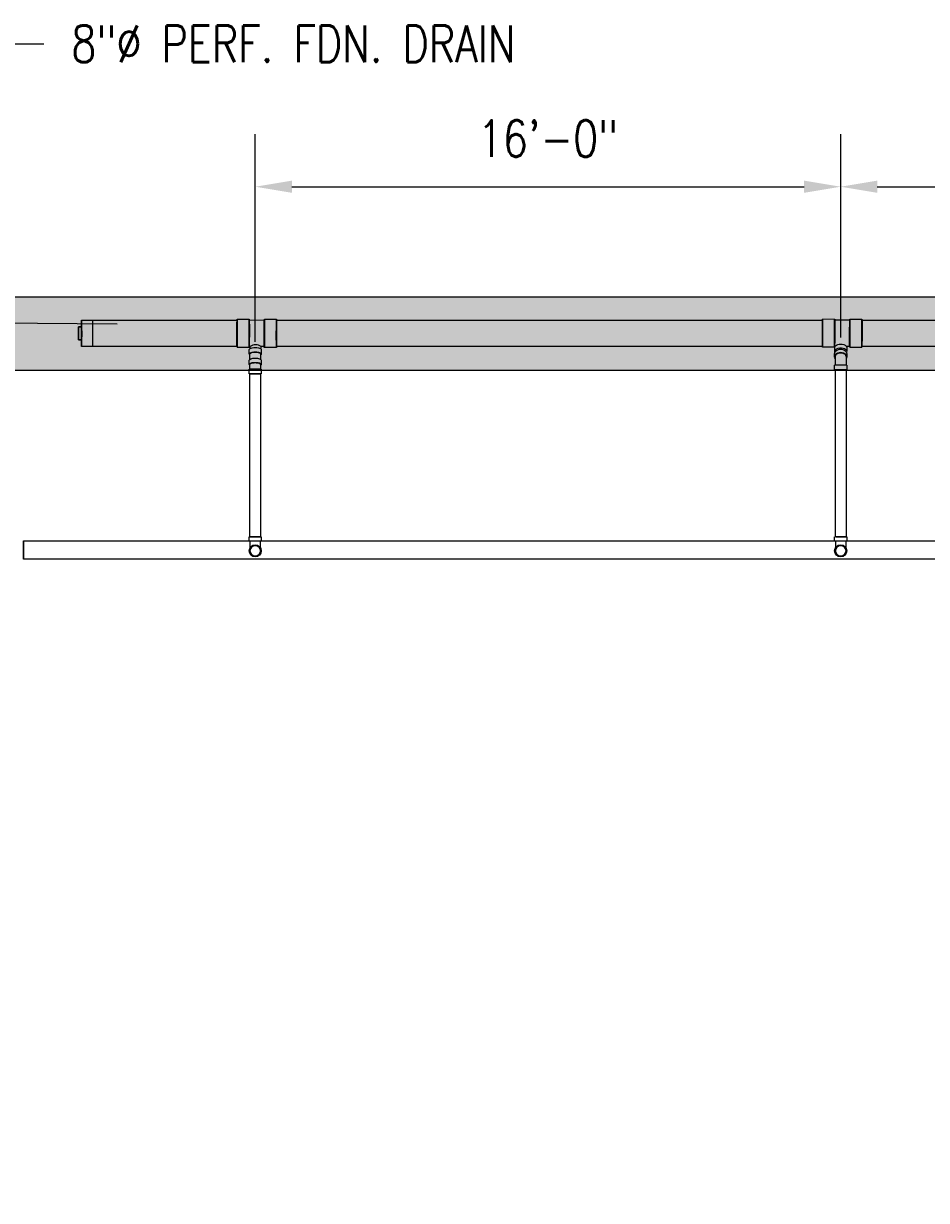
# Model space of a CAD drawing. Header units: inches. Extents: x -17858 to 19778, y -989 to 1044.
# Tile 21 of 25: x 0 to 296, y -272 to 114. Entities that reach past the tile are written whole.
import ezdxf
from ezdxf import colors
from ezdxf.entities.mleader import LeaderData, LeaderLine
from ezdxf.math import Vec2, Vec3

# ---------------------------------------------------------------- set-up
doc = ezdxf.new("R2010")
doc.units = ezdxf.units.IN
doc.header["$MEASUREMENT"] = 0
for name, color, linetype in [('A-ANNO-DIMS', 1, 'Continuous'), ('A-DETL-THIN', 151, 'Continuous'), ('P-PIPE', 3, 'Continuous'), ('S-ANNO-NOTE', 2, 'Continuous')]:
    doc.layers.add(name, color=color, linetype=linetype)
doc.layers.add('A-WALL-PATT', color=9, linetype='Continuous', true_color=0x808080)
doc.styles.add('Annotative', font='romans.shx', dxfattribs={"width": 0.8, "height": 0.125})
doc.dimstyles.new('Annotative', dxfattribs={"dimscale": 0, "dimtxt": 0.125, "dimasz": 0.125, "dimexe": 0.18, "dimexo": 0.0625, "dimgap": 0.09, "dimtad": 1, "dimdec": 3, "dimzin": 3, "dimdsep": 46, "dimlunit": 4, "dimtxsty": 'Annotative', "dimcen": 0.09, "dimclrt": 2, "dimazin": 2, "dimtfac": 1, "dimtdec": 3, "dimtmove": 0, "dimatfit": 0, "dimfxl": 1, "dimtfill": 1, "dimfrac": 2, "dimtolj": 1, "dimtzin": 0, "dimarcsym": 0})

# ---------------------------------------------------------------- blocks, each defined once
blk = doc.blocks.new('*D34')
at = {"layer": 'A-ANNO-DIMS', "color": 0, "lineweight": -2, "transparency": 16777216}
for p, q in [((76.02, 9.14), (76.02, 77.32)), ((268.02, 10.61), (268.02, 77.32)), ((88.02, 60.04), (256.02, 60.04))]:
    blk.add_line(p, q, dxfattribs=at)
at = {"layer": 'A-ANNO-DIMS', "color": 0, "transparency": 16777216}
for points in [[(88.02, 62.04), (88.02, 58.04), (76.02, 60.04)], [(256.02, 62.04), (256.02, 58.04), (268.02, 60.04)]]:
    blk.add_solid(points, dxfattribs=at)
at = {"layer": 'A-ANNO-DIMS', "color": 2, "lineweight": -3, "transparency": 16777216, "insert": (172.02, 75.82), "char_height": 12, "width": 60.1647, "attachment_point": 5, "style": 'Annotative', "bg_fill": 3, "box_fill_scale": 1.25, "bg_fill_color": 256, "bg_fill_true_color": 13158600, "bg_fill_transparency": 0}
blk.add_mtext('\\A1;16\'-0"', dxfattribs=at)
blk = doc.blocks.new('*D35')
at = {"layer": 'A-ANNO-DIMS', "color": 0, "lineweight": -2, "transparency": 16777216}
for p, q in [((268.02, 10.61), (268.02, 77.32)), ((460.02, 12.57), (460.02, 77.32)), ((280.02, 60.04), (448.02, 60.04))]:
    blk.add_line(p, q, dxfattribs=at)
at = {"layer": 'A-ANNO-DIMS', "color": 0, "transparency": 16777216}
for points in [[(280.02, 62.04), (280.02, 58.04), (268.02, 60.04)], [(448.02, 62.04), (448.02, 58.04), (460.02, 60.04)]]:
    blk.add_solid(points, dxfattribs=at)
at = {"layer": 'A-ANNO-DIMS', "color": 2, "lineweight": -3, "transparency": 16777216, "insert": (364.02, 75.82), "char_height": 12, "width": 60.1647, "attachment_point": 5, "style": 'Annotative', "bg_fill": 3, "box_fill_scale": 1.25, "bg_fill_color": 256, "bg_fill_true_color": 13158600, "bg_fill_transparency": 0}
blk.add_mtext('\\A1;16\'-0"', dxfattribs=at)
blk = doc.blocks.new('Bend - PVC - Sch 40 - DWV_USACE - Standard-V2-00_SP_Foundation Drainage Plan-TO FDN_DOC')
at = {"layer": 'P-PIPE'}
for p, q in [((931.1, 1482.41), (931.1, 1481.16)), ((933.08, 1482.41), (933.08, 1482.41)), ((933.08, 1482.41), (933.08, 1482.41)), ((935.06, 1481.16), (935.06, 1482.41)), ((931.1, 1481.16), (931.1, 1480.91)), ((933.08, 1480.91), (933.08, 1480.91)), ((933.08, 1480.91), (933.08, 1480.91)), ((933.08, 1480.91), (933.08, 1480.91)), ((933.08, 1480.91), (933.08, 1480.91)), ((935.06, 1480.91), (935.06, 1481.16))]:
    blk.add_line(p, q, dxfattribs=at)
at = {"layer": 'P-PIPE', "flags": 128}
for points in [[(931.33, 1477.85), (931.33, 1477.85), (931.33, 1477.85), (931.33, 1477.87), (931.33, 1477.88), (931.33, 1477.91), (931.33, 1477.93), (931.33, 1477.96), (931.33, 1478), (931.33, 1478.04), (931.33, 1478.09), (931.33, 1478.14), (931.33, 1478.19), (931.33, 1478.25), (931.33, 1478.31), (931.33, 1478.38), (931.33, 1478.45), (931.33, 1478.53), (931.33, 1478.61), (931.33, 1478.69), (931.33, 1478.77), (931.33, 1478.86), (931.33, 1478.96), (931.33, 1479.05), (931.33, 1479.15), (931.33, 1479.25), (931.33, 1479.36), (931.33, 1479.46), (931.33, 1479.57), (931.33, 1479.69), (931.33, 1479.8), (931.33, 1479.91), (931.33, 1480.03), (931.33, 1480.15), (931.33, 1480.27), (931.33, 1480.39), (931.33, 1480.51), (931.33, 1480.63), (931.33, 1480.75), (931.33, 1480.88), (931.33, 1480.91)], [(931.33, 1477.85), (931.33, 1477.92), (931.33, 1477.99), (931.34, 1478.05), (931.35, 1478.12), (931.36, 1478.19), (931.38, 1478.26), (931.4, 1478.33), (931.42, 1478.4), (931.44, 1478.46), (931.47, 1478.53), (931.49, 1478.59), (931.53, 1478.65), (931.56, 1478.71), (931.59, 1478.77), (931.63, 1478.83), (931.67, 1478.89), (931.72, 1478.95), (931.76, 1479), (931.81, 1479.05), (931.86, 1479.1), (931.91, 1479.15), (931.96, 1479.19), (932.02, 1479.24), (932.07, 1479.28), (932.13, 1479.32), (932.19, 1479.35), (932.25, 1479.39), (932.31, 1479.42), (932.38, 1479.45), (932.44, 1479.48), (932.51, 1479.5), (932.58, 1479.52), (932.64, 1479.54), (932.71, 1479.56), (932.78, 1479.57), (932.85, 1479.58), (932.92, 1479.59), (932.99, 1479.59), (933.06, 1479.6), (933.08, 1479.6)], [(933.08, 1479.6), (933.15, 1479.59), (933.22, 1479.59), (933.29, 1479.58), (933.36, 1479.57), (933.43, 1479.56), (933.49, 1479.55), (933.56, 1479.53), (933.63, 1479.51), (933.69, 1479.48), (933.76, 1479.46), (933.82, 1479.43), (933.89, 1479.4), (933.95, 1479.36), (934.01, 1479.33), (934.07, 1479.29), (934.12, 1479.25), (934.18, 1479.21), (934.23, 1479.16), (934.28, 1479.11), (934.33, 1479.06), (934.38, 1479.01), (934.43, 1478.96), (934.47, 1478.91), (934.51, 1478.85), (934.55, 1478.79), (934.59, 1478.73), (934.62, 1478.67), (934.65, 1478.61), (934.68, 1478.54), (934.71, 1478.48), (934.73, 1478.41), (934.75, 1478.35), (934.77, 1478.28), (934.79, 1478.21), (934.8, 1478.14), (934.81, 1478.07), (934.82, 1478), (934.83, 1477.93), (934.83, 1477.86), (934.83, 1477.85)], [(934.83, 1480.91), (934.83, 1480.79), (934.83, 1480.66), (934.83, 1480.54), (934.83, 1480.42), (934.83, 1480.3), (934.83, 1480.18), (934.83, 1480.06), (934.83, 1479.94), (934.83, 1479.83), (934.83, 1479.72), (934.83, 1479.6), (934.83, 1479.49), (934.83, 1479.39), (934.83, 1479.28), (934.83, 1479.18), (934.83, 1479.08), (934.83, 1478.98), (934.83, 1478.89), (934.83, 1478.8), (934.83, 1478.71), (934.83, 1478.63), (934.83, 1478.55), (934.83, 1478.47), (934.83, 1478.4), (934.83, 1478.33), (934.83, 1478.27), (934.83, 1478.21), (934.83, 1478.15), (934.83, 1478.1), (934.83, 1478.05), (934.83, 1478.01), (934.83, 1477.97), (934.83, 1477.94), (934.83, 1477.91), (934.83, 1477.89), (934.83, 1477.87), (934.83, 1477.86), (934.83, 1477.85), (934.83, 1477.85), (934.83, 1477.85)], [(933.08, 1476.1), (933.01, 1476.1), (932.94, 1476.1), (932.87, 1476.11), (932.8, 1476.12), (932.73, 1476.13), (932.66, 1476.15), (932.59, 1476.16), (932.53, 1476.18), (932.46, 1476.21), (932.4, 1476.23), (932.33, 1476.26), (932.27, 1476.29), (932.21, 1476.33), (932.15, 1476.36), (932.09, 1476.4), (932.03, 1476.44), (931.98, 1476.48), (931.92, 1476.53), (931.87, 1476.58), (931.82, 1476.63), (931.77, 1476.68), (931.73, 1476.73), (931.69, 1476.79), (931.64, 1476.84), (931.6, 1476.9), (931.57, 1476.96), (931.53, 1477.02), (931.5, 1477.08), (931.47, 1477.15), (931.45, 1477.21), (931.42, 1477.28), (931.4, 1477.34), (931.38, 1477.41), (931.37, 1477.48), (931.35, 1477.55), (931.34, 1477.62), (931.33, 1477.69), (931.33, 1477.76), (931.33, 1477.83), (931.33, 1477.85)], [(934.83, 1477.85), (934.83, 1477.78), (934.82, 1477.71), (934.81, 1477.64), (934.81, 1477.57), (934.79, 1477.5), (934.78, 1477.43), (934.76, 1477.36), (934.74, 1477.29), (934.72, 1477.23), (934.69, 1477.16), (934.66, 1477.1), (934.63, 1477.04), (934.6, 1476.98), (934.56, 1476.92), (934.52, 1476.86), (934.48, 1476.8), (934.44, 1476.74), (934.39, 1476.69), (934.35, 1476.64), (934.3, 1476.59), (934.25, 1476.54), (934.19, 1476.5), (934.14, 1476.45), (934.08, 1476.41), (934.02, 1476.37), (933.96, 1476.34), (933.9, 1476.3), (933.84, 1476.27), (933.78, 1476.24), (933.71, 1476.21), (933.65, 1476.19), (933.58, 1476.17), (933.51, 1476.15), (933.44, 1476.13), (933.37, 1476.12), (933.31, 1476.11), (933.24, 1476.1), (933.17, 1476.1), (933.1, 1476.1), (933.08, 1476.1)]]:
    blk.add_lwpolyline(points, dxfattribs=at)
at = {"layer": 'P-PIPE'}
for radius, start, end in [(1.98, 90, 270), (1.98, 90, 270), (1.75, 90, 270), (1.98, 270, 90), (1.98, 270, 90), (1.75, 270, 90)]:
    blk.add_arc((933.08, 1477.85), radius, start, end, dxfattribs=at)
blk = doc.blocks.new('Bend - PVC - Sch 40 - DWV_USACE - Standard-1107287-00_SP_Foundation Drainage Plan-TO FDN_DOC')
at = {"layer": 'P-PIPE'}
for p, q in [((739.1, 1532.37), (739.1, 1530.96)), ((743.06, 1530.96), (743.06, 1532.37)), ((739.1, 1529.38), (739.1, 1529.21)), ((739.1, 1529.38), (743.06, 1529.38)), ((739.1, 1529.21), (739.1, 1527.88)), ((741.08, 1529.38), (741.08, 1529.38)), ((741.08, 1529.38), (741.08, 1529.38)), ((741.08, 1529.38), (741.08, 1529.38)), ((741.08, 1529.38), (741.08, 1529.38)), ((743.06, 1529.21), (743.06, 1529.38)), ((743.06, 1527.88), (743.06, 1529.21)), ((739.1, 1527.88), (743.06, 1527.88)), ((741.08, 1527.88), (741.08, 1527.88)), ((741.08, 1527.88), (741.08, 1527.88))]:
    blk.add_line(p, q, dxfattribs=at)
at = {"layer": 'P-PIPE', "flags": 128}
for points in [[(739.33, 1530.96), (739.33, 1530.78), (739.33, 1530.6), (739.33, 1530.43), (739.33, 1530.25), (739.33, 1530.06), (739.33, 1529.88), (739.33, 1529.7), (739.33, 1529.51), (739.33, 1529.38)], [(742.83, 1529.38), (742.83, 1529.56), (742.83, 1529.75), (742.83, 1529.93), (742.83, 1530.11), (742.83, 1530.29), (742.83, 1530.47), (742.83, 1530.65), (742.83, 1530.83), (742.83, 1530.96)]]:
    blk.add_lwpolyline(points, dxfattribs=at)
at = {"layer": 'P-PIPE'}
for centre, major_axis, start_param, end_param in [((741.08, 1532.37), (1.98, 0), 1.570796, 3.141593), ((741.08, 1532.37), (1.98, 0), 6.283185, 7.853982), ((741.08, 1530.96), (1.98, 0), 1.570796, 3.627428), ((741.08, 1530.96), (1.75, 0), 1.570796, 3.141593), ((741.08, 1530.96), (1.98, 0), 5.79735, 7.853982), ((741.08, 1530.96), (1.75, 0), 6.283185, 7.853982)]:
    blk.add_ellipse(centre, major_axis=major_axis, ratio=0.34202, start_param=start_param, end_param=end_param, dxfattribs=at)
blk = doc.blocks.new('Bend - PVC - Sch 40 - DWV_USACE - Standard-1109137-00_SP_Foundation Drainage Plan-TO FDN_DOC')
at = {"layer": 'P-PIPE'}
for p, q in [((355.1, 1536.55), (355.1, 1535.58)), ((359.06, 1535.58), (359.06, 1536.55)), ((355.1, 1532.81), (355.1, 1531.31)), ((355.1, 1532.81), (359.06, 1532.81)), ((357.08, 1532.81), (357.08, 1532.81)), ((357.08, 1532.81), (357.08, 1532.81)), ((357.08, 1532.81), (357.08, 1532.81)), ((357.08, 1532.81), (357.08, 1532.81)), ((359.06, 1531.31), (359.06, 1532.81)), ((355.1, 1531.31), (359.06, 1531.31)), ((357.08, 1531.31), (357.08, 1531.31)), ((357.08, 1531.31), (357.08, 1531.31))]:
    blk.add_line(p, q, dxfattribs=at)
at = {"layer": 'P-PIPE', "flags": 128}
for points in [[(355.33, 1535.58), (355.33, 1535.49), (355.33, 1535.39), (355.33, 1535.29), (355.33, 1535.18), (355.33, 1535.07), (355.33, 1534.95), (355.33, 1534.83), (355.33, 1534.71), (355.33, 1534.59), (355.33, 1534.46), (355.33, 1534.33), (355.33, 1534.2), (355.33, 1534.06), (355.33, 1533.92), (355.33, 1533.79), (355.33, 1533.65), (355.33, 1533.5), (355.33, 1533.36), (355.33, 1533.22), (355.33, 1533.07), (355.33, 1532.93), (355.33, 1532.81)], [(358.83, 1532.81), (358.83, 1532.96), (358.83, 1533.1), (358.83, 1533.24), (358.83, 1533.39), (358.83, 1533.53), (358.83, 1533.67), (358.83, 1533.81), (358.83, 1533.95), (358.83, 1534.09), (358.83, 1534.22), (358.83, 1534.35), (358.83, 1534.48), (358.83, 1534.61), (358.83, 1534.73), (358.83, 1534.86), (358.83, 1534.97), (358.83, 1535.09), (358.83, 1535.2), (358.83, 1535.3), (358.83, 1535.41), (358.83, 1535.51), (358.83, 1535.58)]]:
    blk.add_lwpolyline(points, dxfattribs=at)
at = {"layer": 'P-PIPE'}
for centre, major_axis, start_param, end_param in [((357.08, 1535.58), (-1.98, 0), 4.712389, 6.769021), ((357.08, 1536.55), (1.98, 0), 1.570796, 3.141593), ((357.08, 1535.58), (1.75, 0), 1.570796, 3.141593), ((357.08, 1536.55), (1.98, 0), 6.283185, 7.853982), ((357.08, 1535.58), (1.98, 0), 5.79735, 7.853982), ((357.08, 1535.58), (1.75, 0), 6.283185, 7.853982)]:
    blk.add_ellipse(centre, major_axis=major_axis, ratio=0.766044, start_param=start_param, end_param=end_param, dxfattribs=at)
blk = doc.blocks.new('Plug - PVC - Sch 40 - DWV_USACE - Standard-1071494-00_SP_Foundation Drainage Plan-TO FDN_DOC')
at = {"layer": 'P-PIPE'}
for p, q in [((1186.54, 1543.34), (1185.54, 1543.34)), ((1185.54, 1543.34), (1185.54, 1539.02)), ((1185.59, 1543.34), (1185.54, 1543.34)), ((1185.59, 1539.02), (1185.59, 1543.34)), ((1185.59, 1543.34), (1186.59, 1543.34)), ((1186.54, 1539.02), (1186.54, 1543.34)), ((1186.54, 1543.34), (1186.59, 1543.34)), ((1186.59, 1543.34), (1186.59, 1539.02)), ((1185.54, 1539.02), (1186.54, 1539.02)), ((1185.59, 1539.02), (1185.54, 1539.02)), ((1186.59, 1539.02), (1185.59, 1539.02)), ((1186.59, 1539.02), (1186.54, 1539.02))]:
    blk.add_line(p, q, dxfattribs=at)
blk = doc.blocks.new('Mechanical_Box_H_rvt-1-00_SP_Foundation Drainage Plan-TO FDN_DOC')
at = {"layer": 'A-DETL-THIN'}
for p, q in [((817.08, 1481.16), (817.08, 1475.16)), ((817.08, 1475.16), (817.08, 1481.16)), ((817.08, 1481.16), (1366.08, 1481.16)), ((1360.08, 1475.16), (817.08, 1475.16))]:
    blk.add_line(p, q, dxfattribs=at)
at = {"layer": 'P-PIPE'}
for p, q in [((836.1, 1553.49), (839.67, 1553.49)), ((839.67, 1553.49), (839.73, 1544.86)), ((839.67, 1553.48), (887.11, 1553.48)), ((887.12, 1553.84), (891.1, 1553.83)), ((891.1, 1553.54), (896.06, 1553.53)), ((896.06, 1553.82), (900.04, 1553.82)), ((900.03, 1553.48), (1079.11, 1553.48)), ((1079.13, 1553.87), (1083.11, 1553.86)), ((1083.11, 1553.56), (1088.07, 1553.54)), ((1088.07, 1553.83), (1092.05, 1553.82)), ((1092.03, 1553.48), (1271.11, 1553.47)), ((839.73, 1544.86), (836.1, 1544.86)), ((887.11, 1544.86), (839.73, 1544.86)), ((891.08, 1544.56), (887.1, 1544.57)), ((891.41, 1544.86), (891.08, 1544.86)), ((891.1, 1542.41), (891.1, 1543.82)), ((896.04, 1544.85), (894.99, 1544.85)), ((895.06, 1543.82), (895.06, 1542.41)), ((900.02, 1544.55), (896.04, 1544.55)), ((1079.11, 1544.85), (900.03, 1544.86)), ((1083.07, 1544.59), (1079.09, 1544.6)), ((1083.15, 1544.88), (1083.07, 1544.88)), ((1083.1, 1543.3), (1083.1, 1544.54)), ((1088.03, 1544.86), (1087.04, 1544.86)), ((1087.06, 1544.53), (1087.06, 1543.3)), ((1092.01, 1544.55), (1088.03, 1544.56)), ((1271.11, 1544.85), (1092.03, 1544.85)), ((891.33, 1540.68), (891.33, 1542.41)), ((894.83, 1542.41), (894.83, 1540.68)), ((1083.33, 1482.41), (1083.33, 1537.21)), ((1086.83, 1537.21), (1086.83, 1482.41)), ((891.33, 1482.41), (891.33, 1535.88)), ((893.08, 1535.88), (891.33, 1535.88)), ((891.33, 1535.88), (893.08, 1535.88)), ((894.83, 1535.88), (893.08, 1535.88)), ((893.08, 1535.88), (894.83, 1535.88)), ((894.83, 1535.88), (894.83, 1482.41)), ((893.08, 1482.41), (891.33, 1482.41)), ((891.33, 1482.41), (893.08, 1482.41)), ((894.83, 1482.41), (893.08, 1482.41)), ((893.08, 1482.41), (894.83, 1482.41)), ((1083.33, 1482.41), (1085.08, 1482.41)), ((1085.08, 1482.41), (1083.33, 1482.41)), ((1085.08, 1482.41), (1086.83, 1482.41)), ((1086.83, 1482.41), (1085.08, 1482.41))]:
    blk.add_line(p, q, dxfattribs=at)
at = {"layer": 'P-PIPE', "flags": 128}
for points in [[(891.34, 1544.14), (891.35, 1544.31), (891.37, 1544.6), (891.41, 1544.86)], [(894.99, 1544.85), (894.98, 1544.82), (894.94, 1544.69), (894.91, 1544.55), (894.88, 1544.41), (894.86, 1544.27), (894.84, 1544.13), (894.84, 1544.12)]]:
    blk.add_lwpolyline(points, dxfattribs=at)
at = {"layer": 'P-PIPE'}
for centre, radius, start, end in [((893.2, 1542.34), 3.08, 54.368, 125.4219), ((893.08, 1477.85), 1.75, 0, 180), ((1085.08, 1477.85), 1.75, 0, 180), ((893.08, 1477.85), 1.75, 180, 0), ((1085.08, 1477.85), 1.75, 180, 0)]:
    blk.add_arc(centre, radius, start, end, dxfattribs=at)
at = {"layer": 'P-PIPE', "extrusion": (0, 0, -1)}
for centre, major_axis, ratio, start_param, end_param in [((836.1, 1549.17), (0, 4.31), 0.010416, 4.722473, 6.283185), ((836.1, 1549.17), (0, 4.31), 0.010416, 0, 1.570796), ((887.11, 1549.21), (0.01, 4.63), 0.010251, 2.792527, 5.934119), ((887.11, 1549.17), (0, 4.31), 0.010414, 4.712389, 6.283185), ((887.11, 1549.21), (0.01, 4.63), 0.010251, 5.934119, 9.075712), ((887.11, 1549.17), (0, 4.31), 0.010414, 0, 1.570796), ((891.09, 1549.2), (0.01, 4.63), 0.010251, 2.792527, 5.934119), ((891.09, 1549.2), (0.01, 4.34), 0.010251, 2.792527, 5.934119), ((891.09, 1549.2), (0.01, 4.63), 0.010251, 5.934119, 9.075712), ((891.09, 1549.2), (0.01, 4.34), 0.010251, 5.934119, 9.075712), ((896.05, 1549.19), (0.01, 4.63), 0.010251, 2.792527, 5.934119), ((896.05, 1549.19), (0.01, 4.34), 0.010251, 2.792527, 5.934119), ((896.05, 1549.19), (0.01, 4.63), 0.010251, 5.934119, 9.075712), ((896.05, 1549.19), (0.01, 4.34), 0.010251, 5.934119, 9.075712), ((900.03, 1549.18), (0.01, 4.63), 0.010251, 2.792527, 5.934119), ((900.03, 1549.17), (0, 4.31), 0.010414, 4.712389, 6.283185), ((900.03, 1549.18), (0.01, 4.63), 0.010251, 5.934119, 9.075712), ((900.03, 1549.17), (0, 4.31), 0.010414, 0, 1.570796), ((1079.11, 1549.24), (0.02, 4.63), 0.009427, 2.530716, 5.672308), ((1079.11, 1549.17), (0, 4.31), 0.010414, 4.712389, 6.283185), ((1079.11, 1549.24), (0.02, 4.63), 0.009427, 5.672308, 8.813901), ((1079.11, 1549.17), (0, 4.31), 0.010414, 0, 1.570796), ((1083.09, 1549.22), (0.02, 4.63), 0.009427, 2.530716, 5.672308), ((1083.09, 1549.22), (0.02, 4.34), 0.009427, 2.530716, 5.672308), ((1083.09, 1549.22), (0.02, 4.63), 0.009427, 5.672308, 8.813901), ((1083.09, 1549.22), (0.02, 4.34), 0.009427, 5.672308, 8.813901), ((1088.05, 1549.2), (0.02, 4.63), 0.009427, 2.530716, 5.672308), ((1088.05, 1549.2), (0.02, 4.34), 0.009427, 2.530716, 5.672308), ((1088.05, 1549.2), (0.02, 4.63), 0.009427, 5.672308, 8.813901), ((1088.05, 1549.2), (0.02, 4.34), 0.009427, 5.672308, 8.813901), ((1092.03, 1549.17), (0, 4.31), 0.010414, 4.712389, 6.283185), ((1092.03, 1549.18), (0.02, 4.63), 0.009427, 2.530716, 5.672308), ((1092.03, 1549.18), (0.02, 4.63), 0.009427, 5.672308, 8.813901), ((1092.03, 1549.17), (0, 4.31), 0.010414, 0, 1.570796), ((836.1, 1549.17), (0, 4.31), 0.010416, 3.141593, 4.712389), ((836.1, 1549.17), (0, 4.31), 0.010416, 1.570796, 3.141593), ((887.11, 1549.17), (0, 4.31), 0.010414, 3.141593, 4.712389), ((887.11, 1549.17), (0, 4.31), 0.010414, 1.570796, 3.141593), ((900.03, 1549.17), (0, 4.31), 0.010414, 3.141593, 4.712389), ((900.03, 1549.17), (0, 4.31), 0.010414, 1.570796, 3.141593), ((1079.11, 1549.17), (0, 4.31), 0.010414, 3.141593, 4.712389), ((1079.11, 1549.17), (0, 4.31), 0.010414, 1.570796, 3.141593), ((1092.03, 1549.17), (0, 4.31), 0.010414, 3.141593, 4.712389), ((1092.03, 1549.17), (0, 4.31), 0.010414, 1.570796, 3.141593), ((893.08, 1543.82), (-1.98, 0), 0.34202, 0.01026, 3.151853), ((893.08, 1543.82), (-1.98, 0), 0.34202, 6.283185, 6.293446), ((1085.08, 1543.3), (-1.98, 0), 0.573576, -0.32777, 3.151853), ((1085.08, 1544.53), (-1.98, 0), 0.573576, 0.01026, 3.151853), ((893.08, 1542.41), (-1.98, 0), 0.34202, 0.01026, 3.151853), ((893.08, 1542.41), (-1.98, 0), 0.34202, 5.79735, 6.293446), ((893.08, 1542.41), (-1.75, 0), 0.34202, 0, 1.570796), ((893.08, 1542.41), (-1.75, 0), 0.34202, 1.570796, 3.141593), ((893.08, 1542.41), (-1.98, 0), 0.34202, 3.151853, 3.627428), ((1085.08, 1543.3), (-1.98, 0), 0.573576, 3.151853, 3.469363)]:
    blk.add_ellipse(centre, major_axis=major_axis, ratio=ratio, start_param=start_param, end_param=end_param, dxfattribs=at)
at = {"layer": 'P-PIPE', "color": 3, "lineweight": 9, "xscale": -1}
for name, p in [('Plug - PVC - Sch 40 - DWV_USACE - Standard-1071494-00_SP_Foundation Drainage Plan-TO FDN_DOC', (2021.66, 7.99)), ('Bend - PVC - Sch 40 - DWV_USACE - Standard-1109137-00_SP_Foundation Drainage Plan-TO FDN_DOC', (1442.15, 5.89)), ('Bend - PVC - Sch 40 - DWV_USACE - Standard-1107287-00_SP_Foundation Drainage Plan-TO FDN_DOC', (1634.15, 8)), ('Bend - PVC - Sch 40 - DWV_USACE - Standard-V2-00_SP_Foundation Drainage Plan-TO FDN_DOC', (1826.15, 0)), ('Bend - PVC - Sch 40 - DWV_USACE - Standard-V2-00_SP_Foundation Drainage Plan-TO FDN_DOC', (2018.15, 0))]:
    blk.add_blockref(name, p, dxfattribs=at)

msp = doc.modelspace()

# ---------------------------------------------------------------- dimensions: what is measured, and where the dimension line sits
at = {"layer": 'A-ANNO-DIMS', "lineweight": -3}
dim = msp.add_linear_dim(base=(268.0153, 60.0395), p1=(76.0153, 3.1376), p2=(268.0153, 4.6133), dimstyle='Annotative', override={"dimpost": '\\X'}, dxfattribs=at)
dim.commit()
dim.dimension.update_dxf_attribs({"geometry": '*D34', "text_midpoint": (172.0153, 75.8224)})

# ---------------------------------------------------------------- next in the draw order: dimensions: what is measured, and where the dimension line sits
dim = msp.add_linear_dim(base=(460.0153, 60.0395), p1=(268.0153, 4.6133), p2=(460.0153, 6.5701), dimstyle='Annotative', override={"dimpost": '\\X'}, dxfattribs=at)
dim.commit()
dim.dimension.update_dxf_attribs({"geometry": '*D35', "text_midpoint": (364.0153, 75.8224)})

# ---------------------------------------------------------------- next in the draw order: hatches: boundary and pattern name
at = {"layer": 'A-WALL-PATT', "lineweight": -3, "transparency": 33554559}
h = msp.add_hatch(dxfattribs=at)
h.set_pattern_fill('AR-SAND', color=8, scale=4, style=0)
h.set_pattern_definition([(37.5, (-817.062, -1537.3027), (-0.251973, 7.707295), [0, -6.08, 0, -6.8, 0, -6.5]), (7.5, (-817.062, -1537.303), (7.079107, 11.288584), [0, -3.28, 0, -5.48, 0, -2.1]), (327.5, (-821.982, -1537.3027), (12.456567, 0.022636), [0, -2, 0, -7.2, 0, -9.4]), (317.5, (-821.982, -1537.303), (12.024506, 3.5107), [0, -1, 0, -4.72, 0, -5.4])])
h.paths.add_polyline_path([(636.0157, -416.0967), (636.0157, 23.855), (-635.9849, 23.855), (-635.9849, -416.0967), (-611.9849, -416.0967), (-611.9849, -0.0967), (612.0157, -0.0967), (612.0157, -416.145)])

# ---------------------------------------------------------------- next in the draw order: linework, layer by layer
at = {"layer": 'A-WALL-PATT', "lineweight": -3}
msp.add_lwpolyline([(636.0157, -416.145), (636.0157, 23.855), (-635.9849, 23.855), (-635.9849, -416.0967), (-611.9849, -416.0967), (-611.9849, -0.0967), (612.0157, -0.0967), (612.0157, -416.145)], close=True, dxfattribs=at)

# ---------------------------------------------------------------- next in the draw order: block references
at = {"layer": 'P-PIPE', "lineweight": -3}
msp.add_blockref('Mechanical_Box_H_rvt-1-00_SP_Foundation Drainage Plan-TO FDN_DOC', (-817.0621, -1537.2062), dxfattribs=at)

# ---------------------------------------------------------------- next in the draw order: leaders
at = {"layer": 'S-ANNO-NOTE', "lineweight": -3}
ml = msp.add_multileader_mtext('Standard', dxfattribs=at)
ml.set_content('8"%%C PERF. FDN. DRAIN', color=256, style='Annotative')
ml.set_leader_properties(color=1, linetype='ByLayer', lineweight=-1)
ml.build(insert=Vec2(0, 0))
ml.multileader.update_dxf_attribs({"text_right_attachment_type": 3, "dogleg_length": 0.125, "arrow_head_size": 12, "scale": 96})
ctx = ml.context
ctx.base_point, ctx.scale, ctx.char_height, ctx.arrow_head_size, ctx.landing_gap_size, ctx.plane_origin = Vec3(6.6812, 106.9245), 96, 12, 12, 9, Vec3(-121.3031, 115.9403)
ctx.right_attachment = 3
notes = []
notes.append((ctx, [(0, (1, 1, 0), (-5.3188, 106.9245), (1, 0), 12, [(1, [(42.7508, 14.8082), (-44.9224, 15.6158)], 0, [])])]))
ctx.mtext.insert, ctx.mtext.width, ctx.mtext.defined_height, ctx.mtext.flow_direction = Vec3(15.6812, 112.9245), 156.460777, 31.9454, 5
for ctx, leaders in notes:
    for number, flags, end, landing, length, lines in leaders:
        leader = LeaderData()
        leader.index, (leader.has_last_leader_line, leader.has_dogleg_vector, leader.attachment_direction) = number, flags
        leader.last_leader_point, leader.dogleg_vector, leader.dogleg_length = Vec3(end), Vec3(landing), length
        for number, points, colour, breaks in lines:
            line = LeaderLine()
            line.index, line.vertices, line.color, line.breaks = number, Vec3.list(points), colors.encode_raw_color(colour), breaks
            leader.lines.append(line)
        ctx.leaders.append(leader)

doc.saveas('drawing.dxf')
